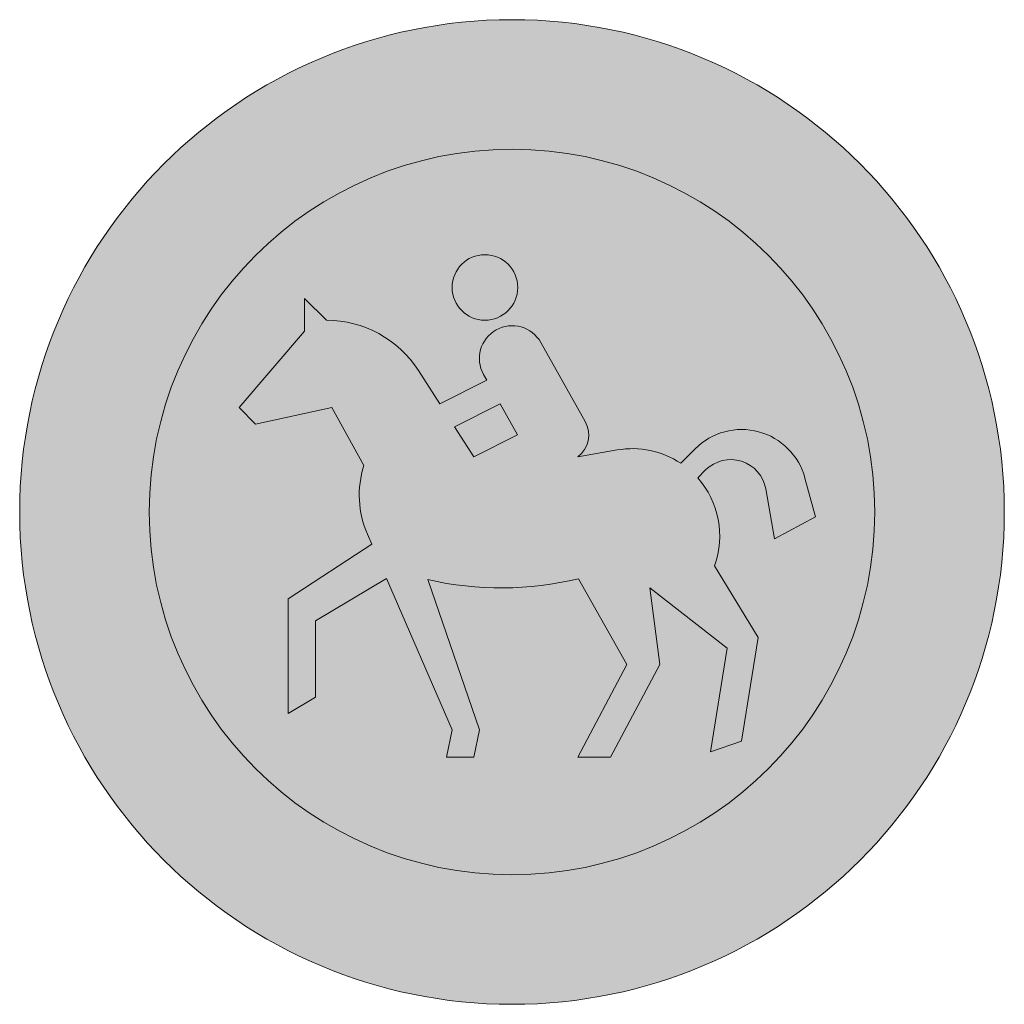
# Model space of a CAD drawing. Header units: metres. Extents: x -0.002 to 0.002, y -0.002 to 0.002.
import ezdxf

# ---------------------------------------------------------------- set-up
doc = ezdxf.new("R2010")
doc.units = ezdxf.units.M
doc.layers.add('VKZ_258-00_flf', color=1, linetype='Continuous', lineweight=0)
doc.layers.add('VKZ_258-00_sym', color=7, linetype='Continuous', lineweight=0)

msp = doc.modelspace()

# ---------------------------------------------------------------- hatches: boundary and pattern name
at = {"layer": 'VKZ_258-00_flf'}
h = msp.add_hatch(color=256, dxfattribs=at)
h.dxf.hatch_style = 1
h.paths.add_polyline_path([(-0.002000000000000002, 5.551115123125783e-17, 1), (0.002000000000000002, 5.551115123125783e-17, 1)])
h.paths.add_polyline_path([(0.001473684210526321, 5.551115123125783e-17, -1), (-0.001473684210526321, 5.551115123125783e-17, -1)], flags=16)
h.paths.add_polyline_path([(0.0011901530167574, 0.0001379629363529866), (0.001232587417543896, -2.000000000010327e-05), (0.001066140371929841, -0.0001087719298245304), (0.001030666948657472, 9.377616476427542e-05, 0.606923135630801), (0.0007865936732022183, 0.0001707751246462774), (0.0007542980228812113, 0.0001384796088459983, -0.2750114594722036), (0.0008231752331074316, -0.0002180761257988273), (0.000999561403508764, -0.0005094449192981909), (0.000932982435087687, -0.0009311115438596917), (0.0008070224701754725, -0.0009742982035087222), (0.0008736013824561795, -0.0005526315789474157), (0.0005594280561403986, -0.000307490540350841), (0.0006000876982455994, -0.0006192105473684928), (0.0004003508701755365, -0.0009964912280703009), (0.0002671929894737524, -0.0009964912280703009), (0.0004669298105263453, -0.0006192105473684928), (0.0002701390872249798, -0.0002710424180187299, -0.1164323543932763), (-0.0003417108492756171, -0.0002746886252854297), (-0.0001322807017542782, -0.000885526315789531), (-0.0001544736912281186, -0.0009964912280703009), (-0.0002654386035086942, -0.0009964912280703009), (-0.0002432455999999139, -0.000885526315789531), (-0.0005095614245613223, -0.0002703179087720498), (-0.0007980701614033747, -0.0004416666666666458), (-0.0007980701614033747, -0.0007523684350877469), (-0.000909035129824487, -0.0008189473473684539), (-0.000909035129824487, -0.0003528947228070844), (-0.0005698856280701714, -0.0001309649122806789), (-0.0005876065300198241, -9.002812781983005e-05, -0.1804844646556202), (-0.0006020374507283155, 0.0001888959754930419), (-0.0007314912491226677, 0.0004238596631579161), (-0.001042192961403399, 0.0003572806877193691), (-0.001108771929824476, 0.0004238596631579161), (-0.0008424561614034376, 0.0007345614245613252), (-0.0008424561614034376, 0.0008677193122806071), (-0.0007536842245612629, 0.0007789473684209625, -0.2550843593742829), (-0.0003804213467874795, 0.0005752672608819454), (-0.0003804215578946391, 0.0005752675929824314), (-0.0002933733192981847, 0.0004399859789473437), (-0.0001024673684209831, 0.0005356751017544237), (-0.0001152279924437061, 0.0005583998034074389, -0.9999966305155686), (0.0001169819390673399, 0.0006887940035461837), (0.0002975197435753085, 0.0003672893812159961, -0.3781649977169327), (0.0002667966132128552, 0.0002236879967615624), (0.0004274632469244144, 0.0002520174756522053, -0.1925914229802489), (0.0006856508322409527, 0.0001980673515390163), (0.0007446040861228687, 0.0002570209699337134, -0.5771233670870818)], flags=0)
h.paths.add_polyline_path([(2.263228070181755e-05, 0.0003128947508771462), (-0.0001544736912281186, 0.0002241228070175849), (-0.0002329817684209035, 0.0003461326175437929), (-4.807578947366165e-05, 0.000438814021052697)], flags=0)
h.paths.add_polyline_path([(-0.0002432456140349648, 0.0009121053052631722, -1), (2.307017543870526e-05, 0.0009121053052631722, -1)], flags=0)
at = {"layer": 'VKZ_258-00_flf', "true_color": 0xffffff}
h = msp.add_hatch(color=7, dxfattribs=at)
h.dxf.hatch_style = 1
h.paths.add_polyline_path([(-0.001473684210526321, 5.551115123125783e-17, 1), (0.001473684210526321, 5.551115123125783e-17, 1)])
h.paths.add_polyline_path([(0.0011901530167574, 0.0001379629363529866), (0.001232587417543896, -2.000000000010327e-05), (0.001066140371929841, -0.0001087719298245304), (0.001030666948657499, 9.377616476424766e-05, 0.6069231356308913), (0.0007865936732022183, 0.0001707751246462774), (0.0007542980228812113, 0.0001384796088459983, -0.2750114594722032), (0.0008231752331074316, -0.0002180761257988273), (0.000999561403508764, -0.0005094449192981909), (0.000932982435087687, -0.0009311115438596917), (0.0008070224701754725, -0.0009742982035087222), (0.0008736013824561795, -0.0005526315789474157), (0.0005594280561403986, -0.000307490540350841), (0.0006000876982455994, -0.0006192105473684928), (0.0004003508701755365, -0.0009964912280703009), (0.0002671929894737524, -0.0009964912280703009), (0.0004669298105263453, -0.0006192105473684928), (0.0002701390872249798, -0.0002710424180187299, -0.1164323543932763), (-0.0003417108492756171, -0.0002746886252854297), (-0.0001322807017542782, -0.000885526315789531), (-0.0001544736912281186, -0.0009964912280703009), (-0.0002654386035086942, -0.0009964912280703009), (-0.0002432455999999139, -0.000885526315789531), (-0.0005095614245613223, -0.0002703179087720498), (-0.0007980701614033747, -0.0004416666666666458), (-0.0007980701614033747, -0.0007523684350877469), (-0.000909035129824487, -0.0008189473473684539), (-0.000909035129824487, -0.0003528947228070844), (-0.0005698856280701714, -0.0001309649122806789), (-0.0005876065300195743, -9.002812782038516e-05, -0.1804844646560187), (-0.0006020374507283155, 0.0001888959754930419), (-0.0007314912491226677, 0.0004238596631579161), (-0.001042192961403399, 0.0003572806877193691), (-0.001108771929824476, 0.0004238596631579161), (-0.0008424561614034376, 0.0007345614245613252), (-0.0008424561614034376, 0.0008677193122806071), (-0.0007536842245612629, 0.0007789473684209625, -0.2550843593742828), (-0.0003804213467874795, 0.0005752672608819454), (-0.0003804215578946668, 0.0005752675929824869), (-0.0002933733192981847, 0.0004399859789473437), (-0.0001024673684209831, 0.0005356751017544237), (-0.0001152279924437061, 0.0005583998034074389, -0.999996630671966), (0.0001169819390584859, 0.0006887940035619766), (0.0002975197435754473, 0.000367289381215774, -0.3781649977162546), (0.0002667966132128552, 0.0002236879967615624), (0.0004274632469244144, 0.0002520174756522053, -0.192591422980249), (0.0006856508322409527, 0.0001980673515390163), (0.0007446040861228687, 0.0002570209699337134, -0.5771233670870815)], flags=16)
h.paths.add_polyline_path([(-0.0002432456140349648, 0.0009121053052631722, -1), (2.307017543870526e-05, 0.0009121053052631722, -1)], flags=16)
h.paths.add_polyline_path([(2.263228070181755e-05, 0.0003128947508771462), (-0.0001544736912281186, 0.0002241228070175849), (-0.0002329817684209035, 0.0003461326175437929), (-4.807578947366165e-05, 0.000438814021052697)], flags=0)
h.paths.add_polyline_path([(-4.807578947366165e-05, 0.000438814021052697), (-0.0002329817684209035, 0.0003461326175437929), (-0.0001544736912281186, 0.0002241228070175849), (2.263228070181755e-05, 0.0003128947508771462)], flags=0)
at = {"layer": 'VKZ_258-00_flf'}
h = msp.add_hatch(color=7, dxfattribs=at)
h.dxf.hatch_style = 1
h.paths.add_polyline_path([(0.0007542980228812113, 0.0001384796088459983), (0.0007865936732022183, 0.0001707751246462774, -0.6069231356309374), (0.001030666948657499, 9.37761647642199e-05), (0.001066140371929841, -0.0001087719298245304), (0.001232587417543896, -2.000000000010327e-05), (0.0011901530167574, 0.0001379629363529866, 0.5771233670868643), (0.0007446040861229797, 0.0002570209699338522), (0.0006856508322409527, 0.0001980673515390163, 0.1925914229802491), (0.0004274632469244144, 0.0002520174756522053), (0.0002667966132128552, 0.0002236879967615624, 0.3781649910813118), (0.000297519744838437, 0.0003672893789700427), (0.0001169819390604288, 0.0006887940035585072, 0.9999966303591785), (-0.0001152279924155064, 0.0005583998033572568), (-0.0001024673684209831, 0.0005356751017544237), (-0.0002933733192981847, 0.0004399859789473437), (-0.0003804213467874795, 0.0005752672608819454, 0.2550843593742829), (-0.0007536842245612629, 0.0007789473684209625), (-0.0008424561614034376, 0.0008677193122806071), (-0.0008424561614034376, 0.0007345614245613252), (-0.001108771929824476, 0.0004238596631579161), (-0.001042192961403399, 0.0003572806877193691), (-0.0007314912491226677, 0.0004238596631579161), (-0.0006020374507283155, 0.0001888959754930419, 0.1804844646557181), (-0.0005876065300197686, -9.002812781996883e-05), (-0.0005698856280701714, -0.0001309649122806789), (-0.000909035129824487, -0.0003528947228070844), (-0.000909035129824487, -0.0008189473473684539), (-0.0007980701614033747, -0.0007523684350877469), (-0.0007980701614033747, -0.0004416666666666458), (-0.0005095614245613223, -0.0002703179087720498), (-0.0002432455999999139, -0.000885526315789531), (-0.0002654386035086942, -0.0009964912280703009), (-0.0001544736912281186, -0.0009964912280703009), (-0.0001322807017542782, -0.000885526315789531), (-0.0003417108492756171, -0.0002746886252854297, 0.1164323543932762), (0.0002701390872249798, -0.0002710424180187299), (0.0004669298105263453, -0.0006192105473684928), (0.0002671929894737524, -0.0009964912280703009), (0.0004003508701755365, -0.0009964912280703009), (0.0006000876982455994, -0.0006192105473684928), (0.0005594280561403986, -0.000307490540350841), (0.0008736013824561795, -0.0005526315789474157), (0.0008070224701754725, -0.0009742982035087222), (0.000932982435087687, -0.0009311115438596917), (0.000999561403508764, -0.0005094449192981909), (0.0008231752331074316, -0.0002180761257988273, 0.2750114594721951)])
h.paths.add_polyline_path([(2.263228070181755e-05, 0.0003128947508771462), (-0.0001544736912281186, 0.0002241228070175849), (-0.0002329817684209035, 0.0003461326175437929), (-4.807578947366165e-05, 0.000438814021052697)], flags=16)
h.paths.add_polyline_path([(2.307017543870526e-05, 0.0009121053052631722, 1), (-0.0002432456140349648, 0.0009121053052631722, 1)])
at = {"layer": 'VKZ_258-00_flf', "true_color": 0xffffff}
h = msp.add_hatch(color=7, dxfattribs=at)
h.dxf.hatch_style = 1
h.paths.add_polyline_path([(-4.807578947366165e-05, 0.000438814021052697), (-0.0002329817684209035, 0.0003461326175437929), (-0.0001544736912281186, 0.0002241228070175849), (2.263228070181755e-05, 0.0003128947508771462)])
h = msp.add_hatch(color=7, dxfattribs=at)
h.dxf.hatch_style = 1
h.paths.add_polyline_path([(-4.807578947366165e-05, 0.000438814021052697), (-0.0002329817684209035, 0.0003461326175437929), (-0.0001544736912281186, 0.0002241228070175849), (2.263228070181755e-05, 0.0003128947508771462)])

# ---------------------------------------------------------------- linework, layer by layer
at = {"layer": 'VKZ_258-00_sym'}
for p, q in [((-0.0008424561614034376, 0.0007345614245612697), (-0.0008424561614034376, 0.0008677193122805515)), ((-0.0008424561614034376, 0.0008677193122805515), (-0.0007536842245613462, 0.0007789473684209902)), ((-0.001108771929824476, 0.0004238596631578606), (-0.0008424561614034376, 0.0007345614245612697)), ((0.0001169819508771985, 0.0006887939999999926), (0.0002975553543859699, 0.0003672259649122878)), ((-0.0003804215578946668, 0.0005752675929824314), (-0.0002933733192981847, 0.0004399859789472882)), ((-0.0002933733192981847, 0.0004399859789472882), (-0.0001024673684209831, 0.0005356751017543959)), ((-0.0001024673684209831, 0.0005356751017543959), (-0.0001152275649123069, 0.0005583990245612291)), ((-0.001042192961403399, 0.0003572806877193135), (-0.001108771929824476, 0.0004238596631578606)), ((-0.0007314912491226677, 0.0004238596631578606), (-0.001042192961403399, 0.0003572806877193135)), ((-0.0006020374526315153, 0.0001888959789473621), (-0.0007314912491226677, 0.0004238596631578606)), ((-0.0002329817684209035, 0.0003461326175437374), (-4.807578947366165e-05, 0.0004388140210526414)), ((-4.807578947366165e-05, 0.0004388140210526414), (2.263228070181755e-05, 0.0003128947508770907)), ((-0.0001544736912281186, 0.0002241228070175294), (-0.0002329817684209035, 0.0003461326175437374)), ((2.263228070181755e-05, 0.0003128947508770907), (-0.0001544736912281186, 0.0002241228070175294)), ((0.0002667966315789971, 0.0002236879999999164), (0.0004274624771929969, 0.0002520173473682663)), ((0.0006856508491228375, 0.0001980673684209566), (0.0007446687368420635, 0.0002570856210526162)), ((0.0007865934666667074, 0.0001707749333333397), (0.0007542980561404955, 0.000138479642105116)), ((0.00119017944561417, 0.0001378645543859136), (0.001232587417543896, -2.000000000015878e-05)), ((0.001066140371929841, -0.0001087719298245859), (0.001030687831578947, 9.365692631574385e-05)), ((0.001232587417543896, -2.000000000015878e-05), (0.001066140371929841, -0.0001087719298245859)), ((-0.0005698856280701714, -0.0001309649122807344), (-0.0005876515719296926, -8.992407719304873e-05)), ((-0.000909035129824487, -0.00035289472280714), (-0.0005698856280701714, -0.0001309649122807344)), ((0.0008231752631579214, -0.0002180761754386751), (0.000999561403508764, -0.0005094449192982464)), ((-0.0005095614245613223, -0.0002703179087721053), (-0.0007980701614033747, -0.0004416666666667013)), ((-0.0002432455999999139, -0.0008855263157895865), (-0.0005095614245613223, -0.0002703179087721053)), ((-0.000341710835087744, -0.0002746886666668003), (-0.0001322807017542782, -0.0008855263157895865)), ((0.0004669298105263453, -0.0006192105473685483), (0.000270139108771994, -0.0002710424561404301)), ((0.0008736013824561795, -0.0005526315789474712), (0.0005594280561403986, -0.0003074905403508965)), ((0.0005594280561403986, -0.0003074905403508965), (0.0006000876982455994, -0.0006192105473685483)), ((-0.000909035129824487, -0.0008189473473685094), (-0.000909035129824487, -0.00035289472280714)), ((-0.0007980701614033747, -0.0004416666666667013), (-0.0007980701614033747, -0.0007523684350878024)), ((0.000999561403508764, -0.0005094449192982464), (0.000932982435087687, -0.0009311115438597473)), ((0.0008070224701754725, -0.0009742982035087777), (0.0008736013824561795, -0.0005526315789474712)), ((0.0002671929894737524, -0.0009964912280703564), (0.0004669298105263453, -0.0006192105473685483)), ((0.0006000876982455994, -0.0006192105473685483), (0.0004003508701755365, -0.0009964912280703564)), ((-0.0007980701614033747, -0.0007523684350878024), (-0.000909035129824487, -0.0008189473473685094)), ((-0.0002654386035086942, -0.0009964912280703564), (-0.0002432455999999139, -0.0008855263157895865)), ((-0.0001322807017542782, -0.0008855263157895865), (-0.0001544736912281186, -0.0009964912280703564)), ((0.000932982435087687, -0.0009311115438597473), (0.0008070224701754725, -0.0009742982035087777)), ((-0.0001544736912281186, -0.0009964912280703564), (-0.0002654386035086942, -0.0009964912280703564)), ((0.0004003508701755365, -0.0009964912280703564), (0.0002671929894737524, -0.0009964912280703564))]:
    msp.add_line(p, q, dxfattribs=at)
for centre, radius in [((0, 0), 0.002), ((0, 0), 0.001473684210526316), ((-0.0001100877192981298, 0.0009121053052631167), 0.0001331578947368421)]:
    msp.add_circle(centre, radius, dxfattribs=at)
for centre, radius, start, end in [((-0.0007536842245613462, 0.000335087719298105), 0.000443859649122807, 32.7596890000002, 90), ((8.77192982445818e-07, 0.0006235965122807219), 0.0001331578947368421, 29.31595999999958, 209.315948), ((0.0002008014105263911, 0.0003128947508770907), 0.0001109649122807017, 306.4940800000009, 29.31595999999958), ((0.000932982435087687, 6.877192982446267e-05), 0.000266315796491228, 15.03675999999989, 135), ((0.0004891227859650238, -9.767578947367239e-05), 0.0003550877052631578, 56.39505800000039, 100.0000000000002), ((0.0008885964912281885, 6.877192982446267e-05), 0.0001442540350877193, 9.933680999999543, 135), ((-0.0002210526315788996, 6.877192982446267e-05), 0.0003994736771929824, 162.5000000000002, 203.4071659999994), ((0.0004891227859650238, -9.767578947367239e-05), 0.0003550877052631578, 340.1796260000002, 41.68709900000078), ((-4.35087719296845e-05, 0.001023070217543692), 0.001331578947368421, 257.0590819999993, 283.6238100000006)]:
    msp.add_arc(centre, radius, start, end, dxfattribs=at)

doc.saveas('drawing.dxf')
